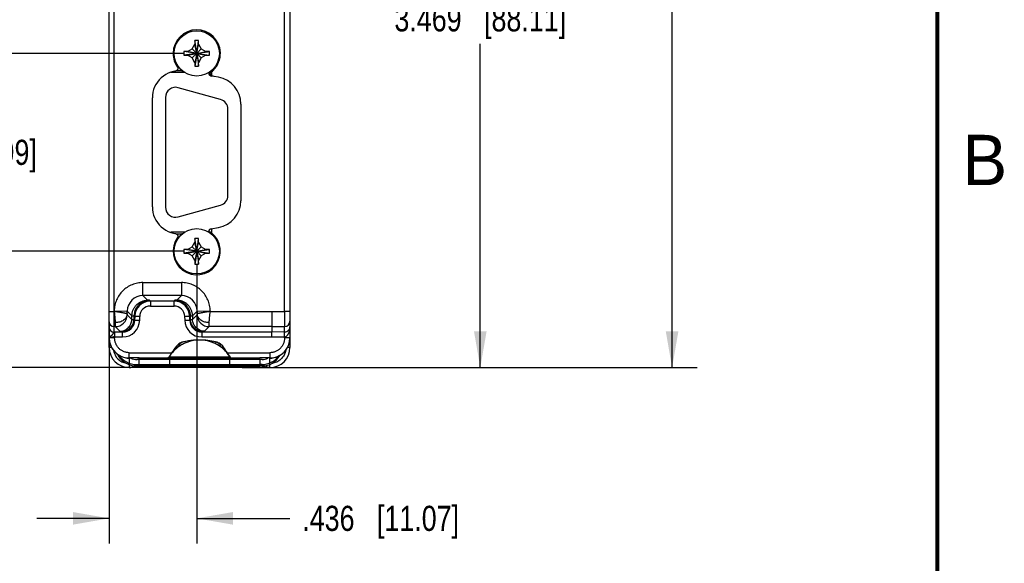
# Model space of a CAD drawing. Header units: inches. Extents: x 0 to 22, y 0 to 17.
# Tile 14 of 21: x 16.9 to 21.8, y 4.4 to 7.1. Entities that reach past the tile are written whole.
import ezdxf

# ---------------------------------------------------------------- set-up
doc = ezdxf.new("R2010")
doc.units = ezdxf.units.IN
doc.header["$LTSCALE"] = 1.21
doc.header["$MEASUREMENT"] = 0
doc.layers.get('0').update_dxf_attribs({"linetype": 'CONTINUOUS'})
doc.layers.add('DIMENSIONS', color=7, linetype='CONTINUOUS')
doc.styles.get("Standard").update_dxf_attribs({"font": 'txt', "width": 0.8})
doc.styles.add('TEXTSTYLE_2', font='txt')
doc.dimstyles.new('DIMSTYLE_1', dxfattribs={"dimtxt": 0.125, "dimasz": 0.18, "dimexe": 0.18, "dimexo": 0.0625, "dimgap": 0.09, "dimtad": 0, "dimtih": 1, "dimtoh": 1, "dimdec": 3, "dimzin": 4, "dimdsep": 46, "dimtxsty": 'STANDARD', "dimblk": '_FILLED', "dimblk1": '_FILLED', "dimblk2": '_FILLED', "dimcen": 0.09, "dimadec": 0, "dimazin": 0, "dimtp": 0.01, "dimtm": 0.01, "dimtfac": 1, "dimtdec": 3, "dimtofl": 0, "dimtmove": 0, "dimatfit": 3, "dimldrblk": '_FILLED', "dimfxl": 1, "dimtolj": 1, "dimtzin": 4, "dimarcsym": 0})

# ---------------------------------------------------------------- blocks, each defined once
blk = doc.blocks.new('_FILLED')
at = {"color": 0, "linetype": 'BYBLOCK'}
blk.add_solid([(0, 0), (-1, 0.174), (-1, -0.174)], dxfattribs=at)
blk = doc.blocks.new('*D0')
at = {"layer": 'DIMENSIONS', "color": 2, "linetype": 'CONTINUOUS'}
for p, q in [((17.8751, 11.5931), (20.3049, 11.5931)), ((20.1799, 11.5931), (20.1799, 8.5928)), ((20.1799, 5.3424), (20.1799, 8.3428)), ((18.0396, 5.3424), (20.3049, 5.3424))]:
    blk.add_line(p, q, dxfattribs=at)
at = {"layer": 'DIMENSIONS', "color": 2, "linetype": 'CONTINUOUS', "xscale": 0.18, "yscale": 0.18, "zscale": 0.18}
for p, rotation in [((20.1799, 11.5931), 90), ((20.1799, 5.3424), 270)]:
    blk.add_blockref('_FILLED', p, dxfattribs=dict(at, rotation=rotation))
at = {"layer": 'DIMENSIONS', "color": 2, "linetype": 'CONTINUOUS', "insert": (20.1799, 8.5303), "char_height": 0.125, "width": 1.425, "attachment_point": 2, "line_spacing_factor": 0.9}
blk.add_mtext('6.251{\\Ftxt.shx;\\W1.000000;\\H0.125000; }[158.77]', dxfattribs=at)
blk = doc.blocks.new('*D1')
at = {"layer": 'DIMENSIONS', "color": 2, "linetype": 'CONTINUOUS'}
for p, q in [((18.0396, 8.8114), (19.3501, 8.8114)), ((19.2251, 8.8114), (19.2251, 7.2019)), ((19.2251, 5.3424), (19.2251, 6.9519)), ((18.0396, 5.3424), (19.3501, 5.3424))]:
    blk.add_line(p, q, dxfattribs=at)
at = {"layer": 'DIMENSIONS', "color": 2, "linetype": 'CONTINUOUS', "xscale": 0.18, "yscale": 0.18, "zscale": 0.18}
for p, rotation in [((19.2251, 8.8114), 90), ((19.2251, 5.3424), 270)]:
    blk.add_blockref('_FILLED', p, dxfattribs=dict(at, rotation=rotation))
at = {"layer": 'DIMENSIONS', "color": 2, "linetype": 'CONTINUOUS', "insert": (19.2251, 7.1394), "char_height": 0.125, "width": 1.325, "attachment_point": 2, "line_spacing_factor": 0.9}
blk.add_mtext('3.469{\\Ftxt.shx;\\W1.000000;\\H0.125000; }[88.11]', dxfattribs=at)
blk = doc.blocks.new('*D2')
at = {"layer": 'DIMENSIONS', "color": 2, "linetype": 'CONTINUOUS'}
for p, q in [((17.8136, 5.8584), (17.8136, 4.4674)), ((17.3776, 5.5586), (17.3776, 4.4674)), ((17.3776, 4.5924), (17.0176, 4.5924)), ((17.8136, 4.5924), (18.2763, 4.5924))]:
    blk.add_line(p, q, dxfattribs=at)
at = {"layer": 'DIMENSIONS', "color": 2, "linetype": 'CONTINUOUS', "xscale": 0.18, "yscale": 0.18, "zscale": 0.18}
blk.add_blockref('_FILLED', (17.3776, 4.5924), dxfattribs=at)
at = {"layer": 'DIMENSIONS', "color": 2, "linetype": 'CONTINUOUS', "xscale": 0.18, "yscale": 0.18, "zscale": 0.18, "rotation": 180}
blk.add_blockref('_FILLED', (17.8136, 4.5924), dxfattribs=at)
at = {"layer": 'DIMENSIONS', "color": 2, "linetype": 'CONTINUOUS', "insert": (18.3388, 4.6549), "char_height": 0.125, "width": 1.225, "attachment_point": 1, "line_spacing_factor": 0.9}
blk.add_mtext('.436{\\Ftxt.shx;\\W1.000000;\\H0.125000; }[11.07]', dxfattribs=at)
blk = doc.blocks.new('*D3')
at = {"layer": 'DIMENSIONS', "color": 2, "linetype": 'CONTINUOUS'}
for p, q in [((17.7511, 5.9209), (16.5026, 5.9209)), ((16.6276, 5.9209), (16.6276, 5.6317)), ((16.6276, 5.3424), (16.6276, 5.6317)), ((16.6276, 5.6317), (16.6276, 4.9138)), ((17.6156, 5.3424), (16.5026, 5.3424)), ((16.6276, 4.9138), (16.4492, 4.9138))]:
    blk.add_line(p, q, dxfattribs=at)
at = {"layer": 'DIMENSIONS', "color": 2, "linetype": 'CONTINUOUS', "xscale": 0.18, "yscale": 0.18, "zscale": 0.18}
for p, rotation in [((16.6276, 5.9209), 90), ((16.6276, 5.3424), 270)]:
    blk.add_blockref('_FILLED', p, dxfattribs=dict(at, rotation=rotation))
at = {"layer": 'DIMENSIONS', "color": 2, "linetype": 'CONTINUOUS', "insert": (16.3867, 4.9763), "char_height": 0.125, "width": 1.225, "attachment_point": 3, "line_spacing_factor": 0.9}
blk.add_mtext('.579{\\Ftxt.shx;\\W1.000000;\\H0.125000; }[14.69]', dxfattribs=at)
blk = doc.blocks.new('*D4')
at = {"layer": 'DIMENSIONS', "color": 2, "linetype": 'CONTINUOUS'}
for p, q in [((17.7511, 6.9049), (16.5026, 6.9049)), ((16.6276, 6.9049), (16.6276, 6.5379)), ((16.6276, 5.9209), (16.6276, 6.2879)), ((17.7511, 5.9209), (16.5026, 5.9209))]:
    blk.add_line(p, q, dxfattribs=at)
at = {"layer": 'DIMENSIONS', "color": 2, "linetype": 'CONTINUOUS', "xscale": 0.18, "yscale": 0.18, "zscale": 0.18}
for p, rotation in [((16.6276, 6.9049), 90), ((16.6276, 5.9209), 270)]:
    blk.add_blockref('_FILLED', p, dxfattribs=dict(at, rotation=rotation))
at = {"layer": 'DIMENSIONS', "color": 2, "linetype": 'CONTINUOUS', "insert": (16.6276, 6.4754), "char_height": 0.125, "width": 1.225, "attachment_point": 2, "line_spacing_factor": 0.9}
blk.add_mtext('.984{\\Ftxt.shx;\\W1.000000;\\H0.125000; }[24.99]', dxfattribs=at)

msp = doc.modelspace()

# ---------------------------------------------------------------- linework, layer by layer
at = {"color": 6, "linetype": 'CONTINUOUS'}
for p, q in [((17.3776, 5.49), (17.3776, 8.7114)), ((17.4013, 8.6347), (17.4013, 5.5191)), ((18.2776, 8.6638), (18.2776, 5.49)), ((18.2506, 5.6217), (18.2506, 8.5322)), ((17.7183, 6.8362), (17.7244, 6.837)), ((17.8808, 6.8136), (17.8844, 6.8128)), ((17.8736, 6.8108), (17.8736, 6.8057)), ((17.8844, 6.7929), (17.8894, 6.792)), ((17.8851, 6.8116), (17.8866, 6.8129)), ((17.8866, 6.8128), (17.8866, 6.7963)), ((17.9221, 6.7863), (17.8995, 6.7902)), ((17.5926, 6.1424), (17.5926, 6.6835)), ((18.0336, 6.6533), (18.0336, 6.1725)), ((17.8844, 6.0329), (17.9221, 6.0396)), ((17.8866, 6.0333), (17.8866, 6.013)), ((17.7244, 5.9888), (17.7183, 5.9896)), ((17.8736, 6.0201), (17.8736, 6.0158)), ((17.5456, 5.7651), (17.7376, 5.7651)), ((17.5456, 5.7001), (17.5456, 5.7651)), ((17.7376, 5.7651), (17.7376, 5.7001)), ((17.7376, 5.7001), (17.5456, 5.7001)), ((17.5684, 5.6773), (17.5456, 5.7001)), ((17.7376, 5.7001), (17.7148, 5.6773)), ((17.5787, 5.677), (17.5684, 5.6773)), ((17.5828, 5.6729), (17.5787, 5.677)), ((17.7005, 5.6729), (17.5828, 5.6729)), ((17.5828, 5.6729), (17.5828, 5.6483)), ((17.5828, 5.6483), (17.7005, 5.6483)), ((17.7045, 5.677), (17.7005, 5.6729)), ((17.7005, 5.6483), (17.7005, 5.6729)), ((17.7148, 5.6773), (17.7045, 5.677)), ((17.3776, 5.6211), (17.4026, 5.6211)), ((17.4026, 5.6211), (17.4027, 5.6245)), ((17.4027, 5.6245), (17.4677, 5.6234)), ((17.4674, 5.609), (17.4677, 5.6234)), ((17.4675, 5.6051), (17.4674, 5.609)), ((17.4675, 5.6051), (17.4905, 5.5821)), ((17.4677, 5.6234), (17.4908, 5.6003)), ((17.4905, 5.5821), (17.4908, 5.6003)), ((17.4908, 5.6003), (17.5011, 5.6)), ((17.5011, 5.6), (17.5008, 5.5818)), ((17.5011, 5.6), (17.5048, 5.5962)), ((17.5048, 5.5962), (17.5045, 5.5781)), ((17.5295, 5.5781), (17.5298, 5.5962)), ((17.7534, 5.5962), (17.7537, 5.5781)), ((17.7784, 5.5962), (17.7822, 5.6)), ((17.7787, 5.5781), (17.7784, 5.5962)), ((17.7822, 5.6), (17.7925, 5.6003)), ((17.7825, 5.5818), (17.7822, 5.6)), ((17.7925, 5.6003), (17.8156, 5.6234)), ((17.7925, 5.6003), (17.7928, 5.5821)), ((17.7928, 5.5821), (17.8158, 5.6051)), ((17.8156, 5.6234), (17.8806, 5.6245)), ((17.8156, 5.6234), (17.8159, 5.609)), ((17.8159, 5.609), (17.8158, 5.6051)), ((17.8806, 5.6245), (17.8807, 5.6211)), ((17.8807, 5.6211), (18.1873, 5.6211)), ((18.1873, 5.6211), (18.2506, 5.6217)), ((18.1873, 5.6211), (18.1876, 5.5461)), ((18.2776, 5.6217), (18.2506, 5.6217)), ((18.2506, 5.6217), (18.2509, 5.5467)), ((17.4075, 5.5461), (17.4013, 5.5461)), ((17.4074, 5.5656), (17.4075, 5.5461)), ((17.4075, 5.5461), (17.4308, 5.5229)), ((17.4905, 5.5821), (17.5008, 5.5818)), ((17.5008, 5.5818), (17.5045, 5.5781)), ((17.7787, 5.5781), (17.7825, 5.5818)), ((17.7825, 5.5818), (17.7928, 5.5821)), ((17.8525, 5.5229), (17.8757, 5.5461)), ((17.8757, 5.5461), (17.8758, 5.5656)), ((18.1876, 5.5461), (17.8757, 5.5461)), ((18.1876, 5.5461), (18.2509, 5.5467)), ((18.1876, 5.5461), (18.1876, 5.5191)), ((18.2509, 5.5196), (18.2509, 5.5467)), ((17.4046, 5.5191), (17.4013, 5.5191)), ((17.4446, 5.5191), (17.4046, 5.5191)), ((17.4046, 5.5191), (17.4046, 5.4895)), ((17.4046, 5.4945), (17.4446, 5.4945)), ((17.4308, 5.5229), (17.4411, 5.5226)), ((17.4411, 5.5226), (17.4446, 5.5191)), ((17.4446, 5.4945), (17.4446, 5.5191)), ((17.8387, 5.5191), (17.8422, 5.5226)), ((18.1876, 5.5191), (17.8387, 5.5191)), ((17.8387, 5.5191), (17.8387, 5.4945)), ((17.8387, 5.4945), (18.1877, 5.4945)), ((17.8422, 5.5226), (17.8525, 5.5229)), ((18.2509, 5.5196), (18.1876, 5.5191)), ((18.1877, 5.4945), (18.2506, 5.4951)), ((18.2508, 5.5132), (18.2504, 5.5196)), ((18.2506, 5.4951), (18.2508, 5.5132)), ((18.2506, 5.4895), (18.2506, 5.4951)), ((17.3776, 5.4424), (17.3776, 5.4894)), ((17.3899, 5.4424), (17.3776, 5.4424)), ((17.7125, 5.4487), (17.7003, 5.4327)), ((17.7251, 5.4603), (17.7125, 5.4487)), ((17.7293, 5.4634), (17.7251, 5.4603)), ((17.7267, 5.4497), (17.7278, 5.4488)), ((17.7293, 5.4634), (17.7289, 5.4631)), ((17.7368, 5.4674), (17.7292, 5.4633)), ((17.7366, 5.467), (17.7293, 5.4634)), ((17.737, 5.4674), (17.7366, 5.467)), ((17.7382, 5.4679), (17.7368, 5.4674)), ((17.7382, 5.4679), (17.737, 5.4674)), ((17.7394, 5.4682), (17.7382, 5.4679)), ((17.7383, 5.4674), (17.7395, 5.4677)), ((17.7651, 5.4738), (17.7394, 5.4682)), ((17.7455, 5.4693), (17.7466, 5.4695)), ((17.7983, 5.4781), (17.7994, 5.4782)), ((17.8276, 5.4794), (17.8261, 5.4794)), ((17.9087, 5.4695), (17.9098, 5.4693)), ((17.9144, 5.4686), (17.9159, 5.4682)), ((17.9158, 5.4677), (17.917, 5.4674)), ((17.9159, 5.4682), (17.9171, 5.4679)), ((17.926, 5.4634), (17.9171, 5.4679)), ((17.9171, 5.4679), (17.9183, 5.4674)), ((17.9183, 5.4674), (17.9187, 5.467)), ((17.926, 5.4634), (17.9263, 5.4631)), ((17.9301, 5.4603), (17.926, 5.4634)), ((17.9274, 5.4488), (17.9286, 5.4497)), ((17.9427, 5.4487), (17.9301, 5.4603)), ((17.955, 5.4327), (17.9427, 5.4487)), ((18.2776, 5.4424), (18.2648, 5.4424)), ((18.2776, 5.4894), (18.2776, 5.4424)), ((17.4776, 5.4165), (17.6898, 5.4165)), ((17.4776, 5.39), (17.4776, 5.4165)), ((17.6755, 5.3943), (17.672, 5.3908)), ((17.6749, 5.3933), (17.6757, 5.3945)), ((17.6835, 5.4069), (17.6755, 5.3943)), ((17.6755, 5.3943), (17.6755, 5.3942)), ((17.9798, 5.3942), (17.6755, 5.3942)), ((17.6757, 5.3945), (17.6795, 5.4004)), ((17.6933, 5.4218), (17.6835, 5.4069)), ((17.6961, 5.4262), (17.6933, 5.4218)), ((17.7003, 5.4327), (17.6961, 5.4262)), ((17.6961, 5.4262), (17.6962, 5.4224)), ((17.6961, 5.4262), (17.6961, 5.4262)), ((17.6962, 5.4216), (17.6962, 5.4224)), ((17.9592, 5.4262), (17.955, 5.4327)), ((17.9592, 5.4262), (17.959, 5.4224)), ((17.959, 5.4224), (17.959, 5.4218)), ((17.962, 5.4218), (17.9592, 5.4262)), ((17.9592, 5.4262), (17.9592, 5.4262)), ((17.9718, 5.4069), (17.962, 5.4218)), ((17.9655, 5.4165), (18.1776, 5.4165)), ((17.9798, 5.3943), (17.9718, 5.4069)), ((17.9758, 5.4004), (17.9794, 5.3948)), ((17.9794, 5.3948), (17.9804, 5.3933)), ((17.9831, 5.391), (17.9798, 5.3943)), ((17.9798, 5.3943), (17.9798, 5.3942)), ((18.1776, 5.4165), (18.1776, 5.39)), ((17.4775, 5.3572), (17.4775, 5.3548)), ((17.4775, 5.3548), (17.4776, 5.3439)), ((17.5276, 5.39), (17.4776, 5.39)), ((17.4776, 5.3439), (17.4776, 5.3424)), ((17.4828, 5.3428), (17.4835, 5.3429)), ((17.4835, 5.3429), (17.4837, 5.343)), ((17.5162, 5.3574), (18.1276, 5.3574)), ((18.1276, 5.3894), (17.5276, 5.3894)), ((17.5276, 5.3824), (17.5276, 5.3894)), ((17.6776, 5.3894), (17.6776, 5.3824)), ((17.6781, 5.3424), (17.6781, 5.3507)), ((17.9771, 5.3504), (17.9771, 5.3424)), ((17.9776, 5.3824), (17.9776, 5.3894)), ((18.1776, 5.39), (18.1276, 5.39)), ((18.1276, 5.3824), (18.1276, 5.3894)), ((18.1391, 5.3574), (18.1289, 5.3574)), ((18.1776, 5.3424), (18.1778, 5.3483)), ((18.1776, 5.3424), (17.4776, 5.3424))]:
    msp.add_line(p, q, dxfattribs=at)
at = {"color": 7, "linetype": 'CONTINUOUS'}
for p, q in [((17.8226, 6.9689), (17.8046, 6.9689)), ((17.8046, 6.9689), (17.8046, 6.9509)), ((17.8072, 6.9506), (17.8046, 6.9689)), ((17.8201, 6.9506), (17.8226, 6.9689)), ((17.8226, 6.9509), (17.8226, 6.9689)), ((17.7676, 6.9139), (17.7496, 6.9139)), ((17.7496, 6.9139), (17.7496, 6.8959)), ((17.8136, 6.9049), (17.7496, 6.9139)), ((17.7676, 6.9139), (17.7911, 6.9274)), ((17.8136, 6.9049), (17.7676, 6.9139)), ((17.7911, 6.9274), (17.8046, 6.9509)), ((17.8136, 6.9049), (17.7911, 6.9274)), ((17.8136, 6.9049), (17.8046, 6.9509)), ((17.8136, 6.9049), (17.8072, 6.9506)), ((17.8136, 6.9049), (17.8226, 6.9509)), ((17.8136, 6.9049), (17.8201, 6.9506)), ((17.8136, 6.9049), (17.8362, 6.9274)), ((17.8136, 6.9049), (17.8776, 6.9139)), ((17.8136, 6.9049), (17.8596, 6.9139)), ((17.8226, 6.9509), (17.8362, 6.9274)), ((17.8362, 6.9274), (17.8596, 6.9139)), ((17.8776, 6.9139), (17.8596, 6.9139)), ((17.8776, 6.8959), (17.8776, 6.9139)), ((17.8136, 6.9049), (17.7496, 6.8959)), ((17.7496, 6.8959), (17.7676, 6.8959)), ((17.7676, 6.8959), (17.8136, 6.9049)), ((17.7911, 6.8824), (17.7676, 6.8959)), ((17.8136, 6.9049), (17.7911, 6.8824)), ((17.8046, 6.8589), (17.7911, 6.8824)), ((17.8136, 6.9049), (17.8046, 6.8589)), ((17.8136, 6.9049), (17.8072, 6.8592)), ((17.8136, 6.9049), (17.8201, 6.8592)), ((17.8136, 6.9049), (17.8226, 6.8589)), ((17.8136, 6.9049), (17.8362, 6.8824)), ((17.8136, 6.9049), (17.8596, 6.8959)), ((17.8136, 6.9049), (17.8776, 6.8959)), ((17.8362, 6.8824), (17.8226, 6.8589)), ((17.8596, 6.8959), (17.8362, 6.8824)), ((17.8596, 6.8959), (17.8776, 6.8959)), ((17.8072, 6.8592), (17.8046, 6.8409)), ((17.8046, 6.8589), (17.8046, 6.8409)), ((17.8046, 6.8409), (17.8226, 6.8409)), ((17.8201, 6.8592), (17.8226, 6.8409)), ((17.8226, 6.8409), (17.8226, 6.8589)), ((17.7553, 6.8099), (17.6842, 6.8099)), ((17.9326, 6.6754), (17.7216, 6.7344)), ((17.6581, 6.6863), (17.6581, 6.1396)), ((17.9691, 6.1986), (17.9691, 6.6273)), ((17.7216, 6.0914), (17.9326, 6.1504)), ((17.7553, 6.0159), (17.6842, 6.0159)), ((17.8226, 5.9849), (17.8046, 5.9849)), ((17.8046, 5.9849), (17.8046, 5.9669)), ((17.8072, 5.9666), (17.8046, 5.9849)), ((17.8201, 5.9666), (17.8226, 5.9849)), ((17.8226, 5.9669), (17.8226, 5.9849)), ((17.7676, 5.9299), (17.7911, 5.9434)), ((17.7911, 5.9434), (17.8046, 5.9669)), ((17.8136, 5.9209), (17.7911, 5.9434)), ((17.8136, 5.9209), (17.8046, 5.9669)), ((17.8136, 5.9209), (17.8072, 5.9666)), ((17.8136, 5.9209), (17.8226, 5.9669)), ((17.8136, 5.9209), (17.8201, 5.9666)), ((17.8136, 5.9209), (17.8362, 5.9434)), ((17.8226, 5.9669), (17.8362, 5.9434)), ((17.8362, 5.9434), (17.8596, 5.9299)), ((17.7676, 5.9299), (17.7496, 5.9299)), ((17.7496, 5.9299), (17.7496, 5.9119)), ((17.8136, 5.9209), (17.7496, 5.9299)), ((17.8136, 5.9209), (17.7496, 5.9119)), ((17.7496, 5.9119), (17.7676, 5.9119)), ((17.8136, 5.9209), (17.7676, 5.9299)), ((17.7676, 5.9119), (17.8136, 5.9209)), ((17.7911, 5.8984), (17.7676, 5.9119)), ((17.8136, 5.9209), (17.7911, 5.8984)), ((17.8046, 5.8749), (17.7911, 5.8984)), ((17.8136, 5.9209), (17.8046, 5.8749)), ((17.8136, 5.9209), (17.8072, 5.8752)), ((17.8136, 5.9209), (17.8776, 5.9299)), ((17.8136, 5.9209), (17.8596, 5.9299)), ((17.8136, 5.9209), (17.8201, 5.8752)), ((17.8136, 5.9209), (17.8226, 5.8749)), ((17.8136, 5.9209), (17.8362, 5.8984)), ((17.8136, 5.9209), (17.8596, 5.9119)), ((17.8136, 5.9209), (17.8776, 5.9119)), ((17.8362, 5.8984), (17.8226, 5.8749)), ((17.8596, 5.9119), (17.8362, 5.8984)), ((17.8776, 5.9299), (17.8596, 5.9299)), ((17.8596, 5.9119), (17.8776, 5.9119)), ((17.8776, 5.9119), (17.8776, 5.9299)), ((17.8072, 5.8752), (17.8046, 5.8569)), ((17.8046, 5.8749), (17.8046, 5.8569)), ((17.8046, 5.8569), (17.8226, 5.8569)), ((17.8201, 5.8752), (17.8226, 5.8569)), ((17.8226, 5.8569), (17.8226, 5.8749)), ((17.4776, 5.39), (17.4776, 5.3572)), ((18.1276, 5.3824), (17.5162, 5.3824)), ((17.5162, 5.3504), (18.1276, 5.3504)), ((17.5276, 5.3504), (17.5276, 5.3824)), ((17.6776, 5.3824), (17.6776, 5.3504)), ((17.9776, 5.3504), (17.9776, 5.3824)), ((18.1276, 5.3824), (18.1276, 5.3504)), ((18.1391, 5.3824), (18.1289, 5.3824)), ((18.1391, 5.3504), (18.1289, 5.3504)), ((18.1776, 5.3581), (18.1776, 5.3894))]:
    msp.add_line(p, q, dxfattribs=at)
at = {"color": 7, "linetype": 'CONTINUOUS', "const_width": 0.02}
msp.add_lwpolyline([(21.5, 0.5), (21.5, 16.5)], dxfattribs=at)
at = {"color": 6, "linetype": 'CONTINUOUS'}
for points in [[(17.826, 5.4794), (17.8005, 5.4784), (17.7651, 5.4738)], [(17.9159, 5.4682), (17.8895, 5.4739), (17.8541, 5.4784), (17.8276, 5.4794)], [(17.4835, 5.3429), (17.4821, 5.3427), (17.4802, 5.3425), (17.4781, 5.3424)], [(17.4792, 5.3424), (17.4811, 5.3425), (17.4828, 5.3428)], [(18.1716, 5.343), (18.1716, 5.343), (18.1725, 5.3428), (18.1741, 5.3425), (18.1761, 5.3424)], [(18.1771, 5.3424), (18.175, 5.3425), (18.1732, 5.3427), (18.1718, 5.3429)]]:
    msp.add_lwpolyline(points, dxfattribs=at)
at = {"color": 7, "linetype": 'CONTINUOUS'}
for centre in [(17.8136, 6.9049), (17.8136, 5.9209)]:
    msp.add_circle(centre, 0.1125, dxfattribs=at)
at = {"color": 6, "linetype": 'CONTINUOUS'}
for centre, radius, start, end in [((17.8136, 6.9049), 0.1175, 1.7976, 179.6445), ((17.8128, 6.9049), 0.1167, 179.6343, 180.3883), ((17.8137, 6.9049), 0.1176, 180.4035, 215.7841), ((17.8142, 6.9049), 0.1169, 359.7197, 1.7986), ((17.7276, 6.6835), 0.135, 84.9608, 180), ((17.7406, 6.8309), 0.013, 264.9608, 280.1119), ((17.8866, 6.8057), 0.013, 180, 260), ((17.9057, 6.786), 0.0329, 128.7882, 131.5908), ((17.6922, 5.9347), 0.8989, 77.5412, 77.6557), ((17.8986, 6.6533), 0.135, 0, 80), ((17.7276, 6.1424), 0.135, 180, 275.0392), ((17.8986, 6.1725), 0.135, 280, 360), ((17.8866, 6.0201), 0.013, 97.4924, 178.9827), ((17.8136, 5.9209), 0.1175, 144.2068, 51.5906), ((17.7406, 5.9949), 0.013, 79.1105, 95.0392), ((18.3524, 5.9916), 0.4721, 177.0577, 177.6406), ((17.5456, 5.6221), 0.078, 89.9756, 179.0409), ((17.7377, 5.6221), 0.078, 0.9591, 90.0244), ((17.5828, 5.5949), 0.078, 92.4778, 176.8241), ((17.5828, 5.5954), 0.053, 90.0047, 179.0484), ((17.5828, 5.5957), 0.0772, 90.0101, 92.5054), ((17.7005, 5.5949), 0.078, 0.9658, 89.9918), ((17.7005, 5.5954), 0.053, 0.9516, 89.9953), ((17.4075, 5.6061), 0.06, 270.0214, 358.9966), ((17.5819, 5.5949), 0.0771, 176.792, 179.0291), ((17.8758, 5.6061), 0.06, 181.0033, 269.979), ((17.4013, 5.5697), 0.0236, 180.0787, 269.998), ((17.4013, 5.5427), 0.0236, 180.0047, 270.0047), ((17.4446, 5.5795), 0.085, 270.0034, 359.0508), ((17.4446, 5.579), 0.06, 269.995, 359.0726), ((17.8387, 5.5795), 0.085, 180.9492, 269.9966), ((17.8387, 5.579), 0.06, 180.9274, 270.005), ((18.2506, 5.5737), 0.027, 270.502, 359.9226), ((17.4777, 5.49), 0.1, 179.9902, 269.9909), ((17.4047, 4.9702), 0.5243, 90.0028, 91.1306), ((18.1776, 5.49), 0.1, 270.0091, 0.0098), ((17.4776, 5.4424), 0.1, 180, 270), ((17.8288, 5.2993), 0.1804, 124.0285, 136.2977), ((17.7963, 5.3433), 0.1271, 123.2045, 129.0661), ((17.7458, 5.438), 0.0302, 141.6285, 148.1582), ((17.8262, 5.2963), 0.1828, 116.7509, 122.9564), ((17.8277, 5.3012), 0.1783, 118.7646, 124.083), ((17.747, 5.4449), 0.0239, 135.402, 136.6768), ((17.748, 5.4439), 0.0253, 134.6979, 135.4072), ((17.8289, 5.1345), 0.345, 105.2256, 105.482), ((17.8288, 5.1347), 0.3448, 103.9799, 105.0168), ((17.828, 5.3008), 0.1787, 115.6273, 118.7696), ((17.827, 5.2947), 0.1846, 111.9008, 116.7639), ((17.8286, 5.1357), 0.3437, 99.384, 103.7945), ((17.8276, 5.3015), 0.1779, 90.4792, 115.6282), ((17.8278, 5.2934), 0.186, 63.2838, 111.867), ((17.8282, 5.1376), 0.3418, 98.0144, 99.3805), ((17.8281, 5.1386), 0.3408, 96.8869, 98.0142), ((17.8279, 5.1398), 0.3396, 95.0109, 96.8873), ((17.8277, 5.1431), 0.3363, 90.2688, 94.8238), ((17.8276, 5.1459), 0.3335, 89.9999, 90.2624), ((17.8276, 5.3022), 0.1772, 90.0001, 90.4906), ((17.8274, 5.1392), 0.3402, 76.1688, 89.9566), ((17.8277, 5.3014), 0.178, 64.3708, 90.0083), ((17.8274, 5.301), 0.1785, 55.9208, 64.3716), ((17.8265, 5.1347), 0.3448, 74.9842, 76.0208), ((17.8291, 5.2963), 0.1828, 57.0436, 63.2492), ((17.8264, 5.1345), 0.345, 74.5189, 74.7753), ((17.8258, 5.2985), 0.1814, 43.7362, 55.9376), ((17.8589, 5.3433), 0.1271, 50.9339, 56.7955), ((17.9094, 5.4381), 0.0302, 31.7759, 38.2964), ((18.1776, 5.4424), 0.1, 270, 360), ((17.4774, 5.4423), 0.0799, 190.3626, 259.7244), ((17.5162, 5.4704), 0.113, 215.0514, 270), ((17.6669, 5.3994), 0.00997, 289.4474, 328.4553), ((17.8397, 5.2982), 0.1898, 138.3133, 139.1165), ((17.8272, 5.3009), 0.1782, 136.311, 137.344), ((17.8281, 5.3009), 0.1782, 42.656, 43.689), ((17.8156, 5.2982), 0.1898, 40.8835, 41.6867), ((17.9883, 5.3994), 0.00994, 211.5124, 250.5118), ((18.1391, 5.4574), 0.1, 270, 324.4225), ((17.4782, 5.3724), 0.03, 270.4249, 316.3589), ((17.4795, 5.3664), 0.0238, 289.5214, 291.5635), ((18.1771, 5.3724), 0.03, 223.2255, 263.722), ((18.1771, 5.3714), 0.029, 258.8543, 268.0225), ((16.799, 5.3598), 1.3788, 359.5218, 359.9291), ((17.4782, 5.3714), 0.029, 270.0023, 271.9654), ((18.1771, 5.3717), 0.0293, 267.9771, 269.9984)]:
    msp.add_arc(centre, radius, start, end, dxfattribs=at)
at = {"color": 7, "linetype": 'CONTINUOUS'}
for centre, radius, start, end in [((17.7081, 6.6863), 0.05, 74.3779, 180), ((17.9191, 6.6273), 0.05, 0, 74.3779), ((17.9191, 6.1986), 0.05, 285.6221, 360), ((17.7081, 6.1396), 0.05, 180, 285.6221), ((17.5162, 5.4634), 0.113, 208.198, 270), ((17.8267, 5.3015), 0.1774, 144.8093, 148.8238), ((17.8448, 5.2907), 0.1985, 148.5665, 148.8869), ((17.8451, 5.2906), 0.1988, 147.5772, 148.5663), ((17.8403, 5.2936), 0.1932, 147.768, 148.6012), ((17.8441, 5.2912), 0.1976, 145.9564, 147.7643), ((17.8456, 5.2903), 0.1993, 145.917, 147.577), ((17.8476, 5.2888), 0.2019, 145.3001, 145.9605), ((17.8458, 5.2901), 0.1996, 145.3156, 145.9173), ((17.8552, 5.2835), 0.2111, 142.1034, 145.2796), ((17.8542, 5.2842), 0.2099, 142.0938, 145.2889), ((17.8263, 5.3018), 0.1769, 141.0941, 144.808), ((17.8258, 5.3022), 0.1763, 137.3493, 141.094), ((17.8657, 5.2753), 0.2244, 140.7361, 142.1157), ((17.8652, 5.2757), 0.2238, 140.7358, 142.1195), ((17.8729, 5.2695), 0.2337, 139.1082, 140.7339), ((17.8727, 5.2696), 0.2334, 139.1061, 140.7337), ((17.7823, 5.2694), 0.2338, 39.2932, 40.8916), ((17.7825, 5.2696), 0.2335, 39.2935, 40.8937), ((17.8294, 5.3022), 0.1763, 38.9058, 42.6507), ((17.7895, 5.2753), 0.2245, 37.8844, 39.2915), ((17.79, 5.2757), 0.2239, 37.8807, 39.2918), ((17.829, 5.3018), 0.1769, 31.1762, 38.9056), ((17.8001, 5.2835), 0.2111, 34.7204, 37.8966), ((17.8011, 5.2842), 0.2099, 34.7111, 37.9062), ((17.8076, 5.2888), 0.2019, 34.0397, 34.6999), ((17.8096, 5.2902), 0.1995, 33.5455, 34.6844), ((17.8112, 5.2912), 0.1976, 32.2357, 34.0437), ((17.8098, 5.2903), 0.1992, 32.4231, 33.5456), ((17.8102, 5.2906), 0.1988, 31.4337, 32.4231), ((17.8149, 5.2936), 0.1932, 31.3988, 32.2319), ((17.8104, 5.2907), 0.1985, 31.1131, 31.4335), ((18.1391, 5.4504), 0.1, 270, 331.5184), ((17.5162, 5.4634), 0.081, 246.7086, 270), ((18.1391, 5.4504), 0.068, 270, 295.3897)]:
    msp.add_arc(centre, radius, start, end, dxfattribs=at)
at = {"color": 6, "linetype": 'CONTINUOUS'}
for centre, major_axis, ratio, start_param, end_param in [((17.4776, 5.4894), (-0.0383, 0.0924), 0.999785, 1.178059, 2.648688), ((18.1776, 5.4894), (0.0383, 0.0924), 0.999785, -2.648688, -1.178059), ((17.4776, 5.4894), (0, 0.1), 0.999848, 3.041425, 3.141593), ((18.1776, 5.4894), (0, -0.1), 0.999848, 6.283185, 6.383353)]:
    msp.add_ellipse(centre, major_axis=major_axis, ratio=ratio, start_param=start_param, end_param=end_param, dxfattribs=at)
for points, knots in [([(17.8866, 6.8128), (17.8935, 6.8182), (17.906, 6.8307), (17.9178, 6.8494), (17.9246, 6.8656), (17.9295, 6.8824), (17.9311, 6.8956), (17.9311, 6.9044)], [0, 0, 0, 0, 0.249739, 0.499898, 0.624991, 0.750077, 1, 1, 1, 1]), ([(17.7183, 6.8362), (17.7187, 6.8357), (17.7193, 6.8347), (17.72, 6.833), (17.7203, 6.8312), (17.7202, 6.8293), (17.7198, 6.8275), (17.7189, 6.8253), (17.7171, 6.8228), (17.7144, 6.8204), (17.7102, 6.818), (17.7068, 6.8169), (17.7044, 6.8164)], [0, 0, 0, 0, 0.062533, 0.125346, 0.188056, 0.250881, 0.313801, 0.376439, 0.501464, 0.626422, 0.751177, 1, 1, 1, 1]), ([(17.7395, 6.8179), (17.74, 6.8179), (17.741, 6.818), (17.742, 6.8184), (17.7424, 6.8186)], [0, 0, 0, 0, 0.482809, 1, 1, 1, 1]), ([(17.8808, 6.8136), (17.8803, 6.8127), (17.8793, 6.8106), (17.8784, 6.8074), (17.878, 6.804), (17.8782, 6.8018), (17.8784, 6.8007)], [0, 0, 0, 0, 0.243057, 0.498645, 0.754332, 1, 1, 1, 1]), ([(17.8784, 6.8007), (17.8786, 6.7997), (17.8791, 6.7978), (17.8804, 6.7954), (17.8822, 6.7936), (17.8837, 6.793), (17.8844, 6.7929)], [0, 0, 0, 0, 0.292002, 0.554275, 0.787257, 1, 1, 1, 1]), ([(17.8826, 6.8005), (17.8822, 6.8011), (17.8817, 6.8018), (17.881, 6.803), (17.8805, 6.8038), (17.8803, 6.8046), (17.8802, 6.8053), (17.8802, 6.8059), (17.8805, 6.8067), (17.8808, 6.8073), (17.881, 6.8076)], [0, 0, 0, 0, 0.248662, 0.372544, 0.496697, 0.623161, 0.686885, 0.750412, 0.876604, 1, 1, 1, 1]), ([(17.881, 6.8076), (17.8814, 6.8081), (17.8823, 6.8092), (17.8833, 6.8101), (17.8838, 6.8106)], [0, 0, 0, 0, 0.496651, 1, 1, 1, 1]), ([(17.8866, 6.7963), (17.8859, 6.7969), (17.8845, 6.7983), (17.8832, 6.7998), (17.8826, 6.8005)], [0, 0, 0, 0, 0.50266, 1, 1, 1, 1]), ([(17.8995, 6.7902), (17.8972, 6.7906), (17.8925, 6.792), (17.8884, 6.7946), (17.8866, 6.7963)], [0, 0, 0, 0, 0.500268, 1, 1, 1, 1]), ([(17.7044, 6.0094), (17.7068, 6.009), (17.7102, 6.0078), (17.7144, 6.0054), (17.7171, 6.003), (17.7189, 6.0005), (17.7198, 5.9983), (17.7202, 5.9965), (17.7203, 5.9947), (17.72, 5.9929), (17.7193, 5.9912), (17.7187, 5.9901), (17.7183, 5.9896)], [0, 0, 0, 0, 0.248823, 0.373578, 0.498535, 0.623558, 0.686198, 0.749118, 0.811942, 0.874652, 0.937467, 1, 1, 1, 1]), ([(17.7424, 6.0072), (17.742, 6.0074), (17.741, 6.0078), (17.74, 6.0079), (17.7395, 6.0079)], [0, 0, 0, 0, 0.517236, 1, 1, 1, 1]), ([(17.881, 6.0158), (17.8804, 6.0159), (17.8794, 6.0162), (17.878, 6.0166), (17.8767, 6.0171), (17.8757, 6.0177), (17.8748, 6.0183), (17.8742, 6.0189), (17.8738, 6.0196), (17.8736, 6.0201), (17.8736, 6.0203)], [0, 0, 0, 0, 0.179404, 0.344884, 0.493951, 0.625481, 0.739623, 0.837289, 0.921939, 1, 1, 1, 1]), ([(17.8866, 6.013), (17.8858, 6.0137), (17.884, 6.0148), (17.882, 6.0156), (17.881, 6.0158)], [0, 0, 0, 0, 0.51201, 1, 1, 1, 1]), ([(17.5456, 5.7651), (17.5364, 5.765), (17.5225, 5.7637), (17.5045, 5.7593), (17.487, 5.7531), (17.4665, 5.7422), (17.4448, 5.7247), (17.4269, 5.7033), (17.4156, 5.6829), (17.4092, 5.6656), (17.4045, 5.6476), (17.4029, 5.6338), (17.4027, 5.6245)], [0, 0, 0, 0, 0.124878, 0.187488, 0.250068, 0.375035, 0.5, 0.624965, 0.749932, 0.812512, 0.875123, 1, 1, 1, 1]), ([(17.8806, 5.6245), (17.8804, 5.6338), (17.8788, 5.6476), (17.8741, 5.6656), (17.8676, 5.6829), (17.8564, 5.7033), (17.8385, 5.7247), (17.8168, 5.7422), (17.7962, 5.7531), (17.7788, 5.7593), (17.7608, 5.7637), (17.7469, 5.765), (17.7376, 5.7651)], [0, 0, 0, 0, 0.124878, 0.187488, 0.250068, 0.375035, 0.5, 0.624965, 0.749932, 0.812512, 0.875123, 1, 1, 1, 1]), ([(17.4908, 5.6003), (17.4909, 5.6054), (17.4918, 5.6131), (17.4944, 5.623), (17.4981, 5.6326), (17.5043, 5.6437), (17.5141, 5.6554), (17.5259, 5.6649), (17.5392, 5.6719), (17.5536, 5.6762), (17.5635, 5.6773), (17.5684, 5.6773)], [0, 0, 0, 0, 0.127063, 0.19072, 0.254211, 0.380472, 0.505934, 0.63051, 0.754242, 0.877445, 1, 1, 1, 1]), ([(17.5787, 5.677), (17.5738, 5.6769), (17.5639, 5.6759), (17.5495, 5.6716), (17.5362, 5.6646), (17.5244, 5.6551), (17.5146, 5.6434), (17.5084, 5.6322), (17.5048, 5.6227), (17.5021, 5.6128), (17.5012, 5.6051), (17.5011, 5.6)], [0, 0, 0, 0, 0.122556, 0.24576, 0.369492, 0.494068, 0.61953, 0.745791, 0.809281, 0.872938, 1, 1, 1, 1]), ([(17.7822, 5.6), (17.7821, 5.6051), (17.7812, 5.6128), (17.7785, 5.6227), (17.7749, 5.6322), (17.7687, 5.6434), (17.7589, 5.6551), (17.7471, 5.6646), (17.7337, 5.6716), (17.7194, 5.6759), (17.7095, 5.6769), (17.7045, 5.677)], [0, 0, 0, 0, 0.127063, 0.19072, 0.254211, 0.380472, 0.505934, 0.63051, 0.754242, 0.877445, 1, 1, 1, 1]), ([(17.7925, 5.6003), (17.7924, 5.6054), (17.7915, 5.6131), (17.7888, 5.623), (17.7852, 5.6326), (17.779, 5.6437), (17.7692, 5.6554), (17.7574, 5.6649), (17.744, 5.6719), (17.7297, 5.6762), (17.7198, 5.6773), (17.7148, 5.6773)], [0, 0, 0, 0, 0.127063, 0.190721, 0.254211, 0.380471, 0.505933, 0.63051, 0.754242, 0.877445, 1, 1, 1, 1]), ([(17.4674, 5.609), (17.4674, 5.6091), (17.4673, 5.6092), (17.467, 5.6095), (17.4665, 5.6097), (17.4656, 5.6101), (17.4642, 5.6106), (17.462, 5.6112), (17.4592, 5.6118), (17.4559, 5.6125), (17.4521, 5.6133), (17.4478, 5.614), (17.4432, 5.6148), (17.4362, 5.616), (17.4268, 5.6175), (17.4149, 5.6193), (17.4068, 5.6205), (17.4026, 5.6211)], [0, 0, 0, 0, 0.003979, 0.009604, 0.017223, 0.026958, 0.052915, 0.087536, 0.130551, 0.181572, 0.240181, 0.30583, 0.377868, 0.455641, 0.625535, 0.80944, 1, 1, 1, 1]), ([(17.4026, 5.6211), (17.4029, 5.6185), (17.4035, 5.6134), (17.4043, 5.6057), (17.4051, 5.5982), (17.4059, 5.5909), (17.4065, 5.584), (17.407, 5.5774), (17.4073, 5.5713), (17.4074, 5.5675), (17.4074, 5.5656)], [0, 0, 0, 0, 0.140172, 0.279162, 0.415196, 0.546653, 0.67219, 0.790506, 0.900248, 1, 1, 1, 1]), ([(17.4674, 5.609), (17.4673, 5.6061), (17.4663, 5.6003), (17.4627, 5.592), (17.4569, 5.5845), (17.4493, 5.5779), (17.4403, 5.5725), (17.43, 5.5686), (17.4189, 5.5663), (17.4113, 5.5657), (17.4074, 5.5656)], [0, 0, 0, 0, 0.105935, 0.215679, 0.331023, 0.453323, 0.582746, 0.718104, 0.858013, 1, 1, 1, 1]), ([(17.5298, 5.5962), (17.5282, 5.5963), (17.5251, 5.5963), (17.5205, 5.5964), (17.5169, 5.5964), (17.5142, 5.5964), (17.5124, 5.5964), (17.5107, 5.5964), (17.5093, 5.5964), (17.508, 5.5964), (17.5069, 5.5964), (17.5062, 5.5963), (17.5057, 5.5963), (17.5054, 5.5963), (17.5052, 5.5963), (17.505, 5.5963), (17.5049, 5.5963), (17.5049, 5.5962), (17.5048, 5.5962)], [0, 0, 0, 0, 0.192454, 0.3784, 0.549797, 0.628074, 0.700437, 0.766208, 0.824824, 0.87574, 0.91841, 0.952373, 0.966014, 0.977396, 0.986497, 0.993298, 0.997787, 1, 1, 1, 1]), ([(17.7784, 5.5962), (17.7784, 5.5962), (17.7784, 5.5963), (17.7783, 5.5963), (17.7781, 5.5963), (17.7779, 5.5963), (17.7776, 5.5963), (17.7771, 5.5963), (17.7763, 5.5964), (17.7753, 5.5964), (17.774, 5.5964), (17.7725, 5.5964), (17.7709, 5.5964), (17.7691, 5.5964), (17.7664, 5.5964), (17.7628, 5.5964), (17.7582, 5.5963), (17.755, 5.5963), (17.7534, 5.5962)], [0, 0, 0, 0, 0.00221, 0.006693, 0.013484, 0.022573, 0.033941, 0.047567, 0.081502, 0.124128, 0.174975, 0.233528, 0.299269, 0.37163, 0.449919, 0.621421, 0.8075, 1, 1, 1, 1]), ([(17.8807, 5.6211), (17.8765, 5.6205), (17.8683, 5.6193), (17.8565, 5.6175), (17.8471, 5.616), (17.8401, 5.6148), (17.8354, 5.614), (17.8312, 5.6133), (17.8274, 5.6125), (17.8241, 5.6118), (17.8213, 5.6112), (17.8191, 5.6106), (17.8176, 5.6101), (17.8168, 5.6097), (17.8163, 5.6095), (17.816, 5.6092), (17.8159, 5.6091), (17.8159, 5.609)], [0, 0, 0, 0, 0.190559, 0.374465, 0.544359, 0.622133, 0.694173, 0.759823, 0.818433, 0.869453, 0.912467, 0.947087, 0.973044, 0.982778, 0.990397, 0.996022, 1, 1, 1, 1]), ([(17.8758, 5.5656), (17.872, 5.5657), (17.8644, 5.5663), (17.8533, 5.5686), (17.843, 5.5725), (17.8339, 5.5779), (17.8264, 5.5845), (17.8206, 5.592), (17.817, 5.6003), (17.816, 5.6061), (17.8159, 5.609)], [0, 0, 0, 0, 0.141982, 0.281847, 0.417166, 0.546569, 0.668873, 0.784249, 0.894043, 1, 1, 1, 1]), ([(17.8758, 5.5656), (17.8759, 5.5675), (17.876, 5.5713), (17.8763, 5.5774), (17.8768, 5.584), (17.8774, 5.5909), (17.8782, 5.5982), (17.8789, 5.6057), (17.8798, 5.6134), (17.8803, 5.6185), (17.8807, 5.6211)], [0, 0, 0, 0, 0.099752, 0.209494, 0.327811, 0.453347, 0.584804, 0.720838, 0.859828, 1, 1, 1, 1]), ([(17.4308, 5.5229), (17.4384, 5.5229), (17.4537, 5.526), (17.4734, 5.5389), (17.487, 5.5586), (17.4904, 5.5743), (17.4905, 5.5821)], [0, 0, 0, 0, 0.245766, 0.494162, 0.745932, 1, 1, 1, 1]), ([(17.4411, 5.5226), (17.4487, 5.5226), (17.4641, 5.5257), (17.4837, 5.5386), (17.4973, 5.5582), (17.5007, 5.574), (17.5008, 5.5818)], [0, 0, 0, 0, 0.245766, 0.494161, 0.745934, 1, 1, 1, 1]), ([(17.5045, 5.5781), (17.5045, 5.5781), (17.5046, 5.5781), (17.5047, 5.5781), (17.5049, 5.5781), (17.5051, 5.5781), (17.5054, 5.5782), (17.5059, 5.5782), (17.5066, 5.5782), (17.5077, 5.5782), (17.509, 5.5782), (17.5104, 5.5782), (17.5121, 5.5782), (17.5139, 5.5782), (17.5166, 5.5782), (17.5202, 5.5782), (17.5248, 5.5781), (17.5279, 5.5781), (17.5295, 5.5781)], [0, 0, 0, 0, 0.00221, 0.006693, 0.013484, 0.022573, 0.033941, 0.047567, 0.081502, 0.124128, 0.174975, 0.233528, 0.299268, 0.37163, 0.449919, 0.621421, 0.8075, 1, 1, 1, 1]), ([(17.7537, 5.5781), (17.7553, 5.5781), (17.7585, 5.5781), (17.7631, 5.5782), (17.7667, 5.5782), (17.7694, 5.5782), (17.7712, 5.5782), (17.7728, 5.5782), (17.7743, 5.5782), (17.7756, 5.5782), (17.7766, 5.5782), (17.7774, 5.5782), (17.7779, 5.5782), (17.7782, 5.5781), (17.7784, 5.5781), (17.7786, 5.5781), (17.7787, 5.5781), (17.7787, 5.5781), (17.7787, 5.5781)], [0, 0, 0, 0, 0.192454, 0.3784, 0.549797, 0.628074, 0.700437, 0.766208, 0.824824, 0.87574, 0.91841, 0.952373, 0.966014, 0.977396, 0.986497, 0.993298, 0.997787, 1, 1, 1, 1]), ([(17.8422, 5.5226), (17.8346, 5.5226), (17.8192, 5.5257), (17.7995, 5.5386), (17.786, 5.5582), (17.7826, 5.574), (17.7825, 5.5818)], [0, 0, 0, 0, 0.245766, 0.494162, 0.745932, 1, 1, 1, 1]), ([(17.8525, 5.5229), (17.8449, 5.5229), (17.8295, 5.526), (17.8098, 5.5389), (17.7963, 5.5586), (17.7929, 5.5743), (17.7928, 5.5821)], [0, 0, 0, 0, 0.245766, 0.494161, 0.745934, 1, 1, 1, 1]), ([(18.2575, 5.5205), (18.2612, 5.5214), (18.2674, 5.5245), (18.2737, 5.5314), (18.277, 5.5385), (18.2776, 5.5434), (18.2776, 5.5457)], [0, 0, 0, 0, 0.330438, 0.580937, 0.797116, 1, 1, 1, 1]), ([(18.2699, 5.5102), (18.2713, 5.5129), (18.2737, 5.5186), (18.276, 5.5276), (18.2773, 5.5366), (18.2776, 5.5427), (18.2776, 5.5457)], [0, 0, 0, 0, 0.252409, 0.502566, 0.75148, 1, 1, 1, 1]), ([(17.3776, 5.4932), (17.3776, 5.4937), (17.3781, 5.4946), (17.3791, 5.4956), (17.3797, 5.4962), (17.3801, 5.4965)], [0, 0, 0, 0, 0.400359, 0.672926, 1, 1, 1, 1]), ([(17.3776, 5.4932), (17.3776, 5.4932), (17.3778, 5.4933), (17.3779, 5.4934), (17.3782, 5.4934), (17.3785, 5.4935), (17.379, 5.4936), (17.3794, 5.4936), (17.3797, 5.4937)], [0, 0, 0, 0, 0.087655, 0.169079, 0.278426, 0.41618, 0.582429, 1, 1, 1, 1]), ([(17.4046, 5.4895), (17.4029, 5.4895), (17.3994, 5.4896), (17.3944, 5.4896), (17.3905, 5.4896), (17.3876, 5.4897), (17.3856, 5.4897), (17.3838, 5.4897), (17.3823, 5.4898), (17.3809, 5.4898), (17.3799, 5.4898), (17.3792, 5.4899), (17.3788, 5.4899), (17.3785, 5.4899), (17.3782, 5.4899), (17.378, 5.4899), (17.3778, 5.49), (17.3777, 5.49), (17.3776, 5.49), (17.3776, 5.49)], [0, 0, 0, 0, 0.194542, 0.382362, 0.555149, 0.633878, 0.706502, 0.772325, 0.830771, 0.881283, 0.923304, 0.940972, 0.956366, 0.969465, 0.980247, 0.988691, 0.994781, 0.998515, 1, 1, 1, 1]), ([(17.3797, 5.4937), (17.3805, 5.4938), (17.3825, 5.4939), (17.3858, 5.4941), (17.3898, 5.4943), (17.3928, 5.4944), (17.3943, 5.4944)], [0, 0, 0, 0, 0.171324, 0.400984, 0.68068, 1, 1, 1, 1]), ([(17.3801, 5.4965), (17.3806, 5.4968), (17.3816, 5.4975), (17.384, 5.4989), (17.3866, 5.5004), (17.3894, 5.5021), (17.3916, 5.5037), (17.3936, 5.5055), (17.3954, 5.5075), (17.397, 5.5096), (17.3982, 5.5117), (17.3991, 5.5137), (17.3997, 5.5152), (17.4001, 5.5163), (17.4003, 5.517), (17.4006, 5.5176), (17.4008, 5.5181), (17.401, 5.5184), (17.4011, 5.5187), (17.4011, 5.5188), (17.4012, 5.5189), (17.4012, 5.519), (17.4012, 5.519), (17.4013, 5.5191), (17.4013, 5.5191)], [0, 0, 0, 0, 0.053619, 0.115127, 0.259311, 0.339838, 0.423454, 0.508575, 0.593648, 0.675939, 0.7524, 0.820981, 0.88062, 0.906611, 0.929761, 0.949896, 0.966871, 0.980529, 0.986065, 0.990711, 0.994446, 0.99725, 0.999103, 1, 1, 1, 1]), ([(18.1876, 5.4945), (18.1877, 5.4976), (18.1878, 5.5021), (18.1878, 5.5079), (18.1877, 5.5115), (18.1877, 5.5145), (18.1877, 5.5168), (18.1876, 5.5182), (18.1876, 5.5189), (18.1876, 5.5191)], [0, 0, 0, 0, 0.379954, 0.551498, 0.702004, 0.826047, 0.919232, 0.977863, 1, 1, 1, 1]), ([(18.2506, 5.495), (18.2519, 5.4951), (18.2543, 5.4954), (18.2578, 5.4967), (18.2608, 5.4987), (18.2626, 5.5003), (18.2634, 5.5011)], [0, 0, 0, 0, 0.255989, 0.509575, 0.756751, 1, 1, 1, 1]), ([(18.2776, 5.49), (18.2776, 5.49), (18.2776, 5.49), (18.2775, 5.49), (18.2773, 5.4899), (18.2771, 5.4899), (18.2768, 5.4899), (18.2765, 5.4899), (18.276, 5.4899), (18.2754, 5.4898), (18.2744, 5.4898), (18.273, 5.4898), (18.2714, 5.4897), (18.2697, 5.4897), (18.2677, 5.4897), (18.2648, 5.4896), (18.2608, 5.4896), (18.2558, 5.4896), (18.2524, 5.4895), (18.2506, 5.4895)], [0, 0, 0, 0, 0.001483, 0.00521, 0.01129, 0.019721, 0.030488, 0.043572, 0.058951, 0.076606, 0.11858, 0.16902, 0.227398, 0.293189, 0.365812, 0.444552, 0.617448, 0.805409, 1, 1, 1, 1]), ([(18.2509, 5.5196), (18.252, 5.5196), (18.2543, 5.5198), (18.2565, 5.5202), (18.2575, 5.5205)], [0, 0, 0, 0, 0.51083, 1, 1, 1, 1]), ([(18.2634, 5.5011), (18.2641, 5.5018), (18.2656, 5.5035), (18.2678, 5.5066), (18.2692, 5.509), (18.2699, 5.5102)], [0, 0, 0, 0, 0.253574, 0.628795, 1, 1, 1, 1]), ([(17.4776, 5.4165), (17.4729, 5.4165), (17.4657, 5.4172), (17.4564, 5.4195), (17.4474, 5.4228), (17.4368, 5.4284), (17.4257, 5.4376), (17.4165, 5.4487), (17.4109, 5.4593), (17.4077, 5.4683), (17.4054, 5.4776), (17.4047, 5.4848), (17.4046, 5.4895)], [0, 0, 0, 0, 0.12488, 0.187501, 0.250088, 0.375059, 0.500025, 0.624987, 0.749947, 0.812527, 0.875139, 1, 1, 1, 1]), ([(17.698, 5.4244), (17.7008, 5.4276), (17.7066, 5.4337), (17.7129, 5.4394), (17.7162, 5.442)], [0, 0, 0, 0, 0.499422, 1, 1, 1, 1]), ([(17.7289, 5.4631), (17.7283, 5.4627), (17.7258, 5.4608), (17.7236, 5.4586), (17.7222, 5.4568)], [0, 0, 0, 0, 0.254404, 1, 1, 1, 1]), ([(17.7267, 5.4497), (17.7265, 5.4502), (17.7261, 5.4511), (17.7259, 5.4526), (17.7258, 5.454), (17.726, 5.455), (17.7261, 5.4555)], [0, 0, 0, 0, 0.260455, 0.508778, 0.752674, 1, 1, 1, 1]), ([(17.7261, 5.4555), (17.7264, 5.4565), (17.7273, 5.4586), (17.7288, 5.4604), (17.7296, 5.4613)], [0, 0, 0, 0, 0.462544, 1, 1, 1, 1]), ([(17.7302, 5.4619), (17.7311, 5.4628), (17.7333, 5.4646), (17.7355, 5.4662), (17.7368, 5.467)], [0, 0, 0, 0, 0.46775, 1, 1, 1, 1]), ([(17.7456, 5.4691), (17.7449, 5.469), (17.7437, 5.4689), (17.7421, 5.4688), (17.7407, 5.4685), (17.7398, 5.4683), (17.7394, 5.4682)], [0, 0, 0, 0, 0.311156, 0.565821, 0.79353, 1, 1, 1, 1]), ([(17.9185, 5.467), (17.9199, 5.4661), (17.9224, 5.4643), (17.9247, 5.4623), (17.9257, 5.4613)], [0, 0, 0, 0, 0.536484, 1, 1, 1, 1]), ([(17.9257, 5.4613), (17.9265, 5.4604), (17.9279, 5.4586), (17.9289, 5.4565), (17.9291, 5.4555)], [0, 0, 0, 0, 0.537331, 1, 1, 1, 1]), ([(17.9263, 5.4631), (17.9269, 5.4627), (17.9294, 5.4608), (17.9317, 5.4586), (17.9331, 5.4568)], [0, 0, 0, 0, 0.254488, 1, 1, 1, 1]), ([(17.9291, 5.4555), (17.9293, 5.455), (17.9294, 5.4541), (17.9294, 5.4526), (17.9291, 5.4511), (17.9288, 5.4502), (17.9286, 5.4497)], [0, 0, 0, 0, 0.247461, 0.491346, 0.739594, 1, 1, 1, 1]), ([(17.9573, 5.4244), (17.9545, 5.4276), (17.9486, 5.4337), (17.9423, 5.4394), (17.9391, 5.442)], [0, 0, 0, 0, 0.499422, 1, 1, 1, 1]), ([(18.2506, 5.4895), (18.2506, 5.4848), (18.2499, 5.4776), (18.2476, 5.4683), (18.2444, 5.4593), (18.2387, 5.4487), (18.2296, 5.4376), (18.2185, 5.4284), (18.2079, 5.4228), (18.1989, 5.4195), (18.1896, 5.4172), (18.1824, 5.4165), (18.1776, 5.4165)], [0, 0, 0, 0, 0.124862, 0.187473, 0.250053, 0.375013, 0.499976, 0.624942, 0.749912, 0.8125, 0.875121, 1, 1, 1, 1]), ([(18.2565, 5.4279), (18.2557, 5.4238), (18.2535, 5.4155), (18.2483, 5.4039), (18.2414, 5.3932), (18.2328, 5.3838), (18.2228, 5.3759), (18.2117, 5.3696), (18.1998, 5.3651), (18.1915, 5.3635), (18.1873, 5.363)], [0, 0, 0, 0, 0.125065, 0.250051, 0.37502, 0.499993, 0.624962, 0.749932, 0.874938, 1, 1, 1, 1]), ([(17.4791, 5.3424), (17.4806, 5.3425), (17.4834, 5.3428), (17.4862, 5.3435), (17.4875, 5.344)], [0, 0, 0, 0, 0.506817, 1, 1, 1, 1]), ([(17.4883, 5.3443), (17.4889, 5.3445), (17.4911, 5.3455), (17.4932, 5.3469), (17.4945, 5.3481)], [0, 0, 0, 0, 0.262792, 1, 1, 1, 1]), ([(17.4945, 5.3481), (17.4948, 5.3484), (17.496, 5.3496), (17.497, 5.351), (17.4976, 5.3521)], [0, 0, 0, 0, 0.260267, 1, 1, 1, 1]), ([(18.1579, 5.3517), (18.1581, 5.3514), (18.159, 5.3499), (18.1601, 5.3486), (18.1611, 5.3478)], [0, 0, 0, 0, 0.241058, 1, 1, 1, 1]), ([(18.1611, 5.3478), (18.1618, 5.3472), (18.1649, 5.3449), (18.1686, 5.3435), (18.1715, 5.343)], [0, 0, 0, 0, 0.233974, 1, 1, 1, 1])]:
    msp.add_open_spline(points, degree=3, knots=knots, dxfattribs=at)

# ---------------------------------------------------------------- texts
at = {"color": 2, "linetype": 'CONTINUOUS', "insert": (21.625, 6.5), "char_height": 0.25, "width": 0.25, "attachment_point": 1, "line_spacing_factor": 0.9, "style": 'TEXTSTYLE_2'}
msp.add_mtext('B', dxfattribs=at)

# ---------------------------------------------------------------- dimensions: what is measured, and where the dimension line sits
at = {"layer": 'DIMENSIONS', "color": 2, "linetype": 'CONTINUOUS'}
for base, p1, p2, angle, picture, middle in [((20.1799, 5.3424), (17.8751, 11.5931), (18.0396, 5.3424), 270, '*D0', (20.0299, 8.4678)), ((19.2251, 8.8114), (18.0396, 5.3424), (18.0396, 8.8114), 90, '*D1', (19.0751, 7.0769)), ((16.6276, 6.9049), (17.7511, 5.9209), (17.7511, 6.9049), 90, '*D4', (16.5026, 6.4129)), ((16.6276363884, 5.9209051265), (17.6156250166, 5.3424051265), (17.7511363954, 5.9209051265), 90, '*D3', (15.5242402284, 4.9137900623))]:
    dim = msp.add_linear_dim(base=base, p1=p1, p2=p2, angle=angle, dimstyle='DIMSTYLE_1', dxfattribs=at)
    dim.commit()
    dim.dimension.update_dxf_attribs({"geometry": picture, "text_midpoint": middle, "dimtype": 160})
dim = msp.add_linear_dim(base=(17.8136, 4.5924), p1=(17.3776, 5.5586), p2=(17.8136, 5.8584), dimstyle='DIMSTYLE_1', dxfattribs=at)
dim.commit()
dim.dimension.update_dxf_attribs({"geometry": '*D2', "text_midpoint": (18.9513, 4.5924), "dimtype": 160})

doc.saveas('drawing.dxf')
